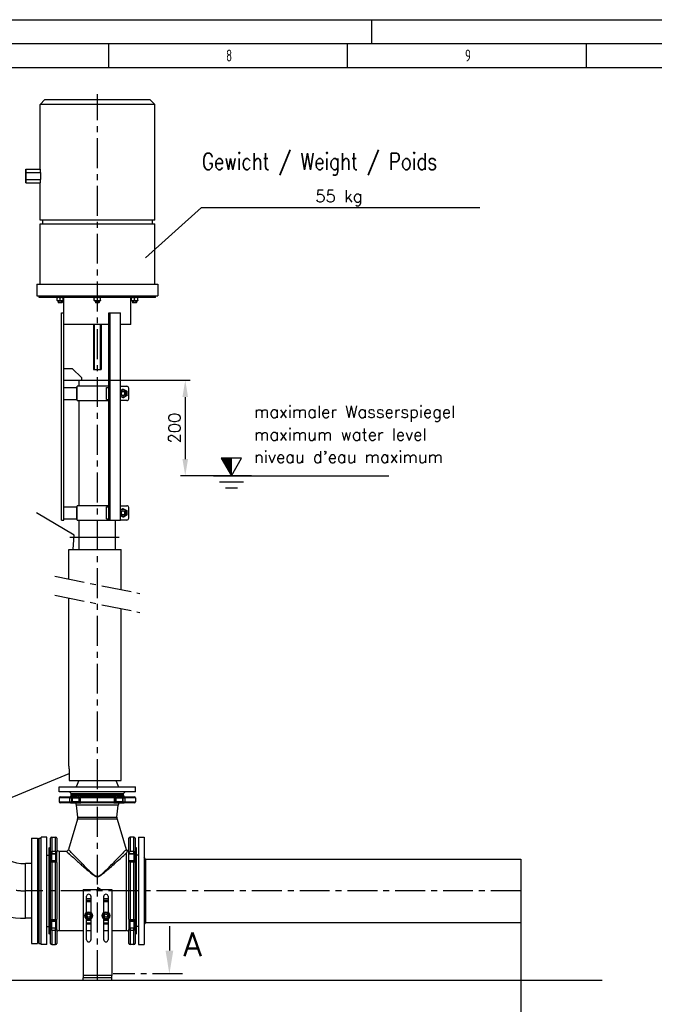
# Model space of a CAD drawing. Header units: millimetres. Extents: x 0 to 5940, y 0 to 4200.
# Tile 49 of 51: x 3284 to 4612, y 2139 to 4200. Entities that reach past the tile are written whole.
import ezdxf

# ---------------------------------------------------------------- set-up
doc = ezdxf.new("R2010")
doc.units = ezdxf.units.MM
doc.header["$LTSCALE"] = 50
doc.linetypes.add('MITTE', pattern=[2, 1.25, -0.25, 0.25, -0.25])
doc.layers.get('0').update_dxf_attribs({"linetype": 'CONTINUOUS'})
doc.layers.get('DEFPOINTS').update_dxf_attribs({"linetype": 'CONTINUOUS'})
for name, color, linetype in [('01-LINIE-025', 1, 'CONTINUOUS'), ('02-LINIE-035', 2, 'CONTINUOUS'), ('03-LINIE-050', 3, 'CONTINUOUS'), ('05-ACHSE', 1, 'MITTE'), ('06-MASSE1', 1, 'CONTINUOUS'), ('10-TEXT-025', 1, 'CONTINUOUS'), ('11-TEXT-035', 2, 'CONTINUOUS'), ('12-TEXT-050', 3, 'CONTINUOUS'), ('KSB-BLATTRAND', 2, 'CONTINUOUS')]:
    doc.layers.add(name, color=color, linetype=linetype)
doc.styles.add('ACA_NORM', font='ROMANS.SHX')
doc.styles.add('ROMANS', font='romans', dxfattribs={"width": 0.8})
doc.styles.get("Standard").update_dxf_attribs({"font": 'ISOCP.SHX'})
doc.dimstyles.new('1-10', dxfattribs={"dimscale": 10, "dimtxt": 2.5, "dimasz": 3.5, "dimexe": 1, "dimexo": 0, "dimgap": 1, "dimtad": 1, "dimdec": 0, "dimzin": 0, "dimtxsty": 'ACA_NORM', "dimcen": 0, "dimadec": 0, "dimazin": 0, "dimtfac": 2.4, "dimtdec": 0, "dimtmove": 0, "dimatfit": 3, "dimfxl": 1, "dimtolj": 1, "dimtzin": 0, "dimarcsym": 0})

# ---------------------------------------------------------------- blocks, each defined once
blk = doc.blocks.new('*D4')
at = {"layer": '06-MASSE1', "color": 0, "lineweight": -2}
for p, q in [((4332.2, 2309.9), (4332.2, 1932.4)), ((1668.8, 2230.6), (1668.8, 1932.4)), ((4297.2, 1942.4), (1703.8, 1942.4))]:
    blk.add_line(p, q, dxfattribs=at)
at = {"layer": '06-MASSE1', "color": 0}
for points in [[(1703.8, 1948.3), (1703.8, 1936.6), (1668.8, 1942.4)], [(4297.2, 1948.3), (4297.2, 1936.6), (4332.2, 1942.4)]]:
    blk.add_solid(points, dxfattribs=at)
at = {"layer": 'DEFPOINTS', "color": 0}
for p in [(4332.2, 2309.9), (1668.8, 2230.6), (1668.8, 1942.4)]:
    blk.add_point(p, dxfattribs=at)
at = {"layer": '06-MASSE1', "color": 0, "insert": (3000.5, 1964.9), "char_height": 25, "attachment_point": 5, "style": 'ACA_NORM'}
blk.add_mtext('\\A1;2660', dxfattribs=at)
blk = doc.blocks.new('Hubmagnet_02')
at = {"layer": '02-LINIE-035'}
for p, q in [((-110, 1087.5), (-120, 1077.5)), ((120, 1077.5), (-120, 1077.5)), ((-120, 941.9), (-120, 1077.5)), ((-110, 1087.5), (110, 1087.5)), ((110, 1087.5), (120, 1077.5)), ((120, 835.5), (120, 1077.5)), ((-150, 941.4), (-149.5, 941.9)), ((-150, 941.4), (-150, 934.4)), ((-149.5, 934.7), (-150, 934.4)), ((-150, 934.4), (-150, 920.6)), ((-149.5, 934.7), (-149.5, 941.9)), ((-149.5, 941.9), (-120, 941.9)), ((-149.5, 920.3), (-149.5, 934.7)), ((-149.5, 934.7), (-119.3, 934.7)), ((-119.3, 934.7), (-119.3, 920.3)), ((-149.5, 920.3), (-150, 920.6)), ((-150, 920.6), (-150, 913.6)), ((-149.5, 913.1), (-150, 913.6)), ((-149.5, 913.1), (-149.5, 920.3)), ((-149.5, 920.3), (-119.3, 920.3)), ((-149.5, 913.1), (-120, 913.1)), ((-120, 835.5), (-120, 913.1)), ((120, 835.5), (-120, 835.5)), ((-120, 827.5), (120, 827.5)), ((-120, 701.5), (-120, 827.5)), ((-115, 835.5), (-115, 827.5)), ((115, 835.5), (115, 827.5)), ((120, 701.5), (120, 827.5)), ((-126.5, 701.5), (126.5, 701.5)), ((-126.5, 701.5), (-126.5, 676.5)), ((126.5, 701.5), (126.5, 676.5)), ((-126.5, 676.5), (126.5, 676.5)), ((-121.5, 673.5), (-121.5, 676.5)), ((121.5, 673.5), (-121.5, 673.5)), ((-83.7, 673.5), (-84.4, 673.1)), ((-84.4, 672.5), (-84.4, 673.1)), ((-84.4, 667.7), (-84.4, 672.5)), ((-84.4, 667.1), (-84.4, 667.7)), ((-83.7, 666.7), (-84.4, 667.1)), ((-83.7, 666.7), (-72.1, 666.7)), ((-81.9, 666.7), (-81.9, 663)), ((-81.9, 663), (-73.9, 663)), ((-81.4, 662.5), (-81.9, 663)), ((-81.9, 663), (-73.9, 663)), ((-74.4, 662.5), (-81.4, 662.5)), ((-81.2, 666.7), (-81.2, 663)), ((-77.9, 667.7), (-77.9, 672.5)), ((-74.7, 663), (-74.7, 666.7)), ((-74.4, 662.5), (-73.9, 663)), ((-73.9, 666.7), (-73.9, 663)), ((-72.1, 673.5), (-71.4, 673.1)), ((-72.1, 666.7), (-71.4, 667.1)), ((-71.4, 673.1), (-71.4, 672.5)), ((-71.4, 667.7), (-71.4, 672.5)), ((-71.4, 667.7), (-71.4, 667.1)), ((-69.8, 641.5), (-69.8, 673.5)), ((-5.8, 673.5), (-6.5, 673.1)), ((-6.5, 672.5), (-6.5, 673.1)), ((-6.5, 667.7), (-6.5, 672.5)), ((-6.5, 667.1), (-6.5, 667.7)), ((-5.8, 666.7), (-6.5, 667.1)), ((-5.8, 666.7), (5.8, 666.7)), ((-4, 666.7), (-4, 663)), ((-4, 663), (4, 663)), ((-3.5, 662.5), (-4, 663)), ((-4, 663), (4, 663)), ((3.5, 662.5), (-3.5, 662.5)), ((-3.3, 666.7), (-3.3, 663)), ((0, 667.7), (0, 672.5)), ((3.3, 663), (3.3, 666.7)), ((3.5, 662.5), (4, 663)), ((4, 666.7), (4, 663)), ((5.8, 673.5), (6.5, 673.1)), ((5.8, 666.7), (6.5, 667.1)), ((6.5, 673.1), (6.5, 672.5)), ((6.5, 667.7), (6.5, 672.5)), ((6.5, 667.7), (6.5, 667.1)), ((69.9, 616.5), (69.9, 673.5)), ((72.1, 673.5), (71.4, 673.1)), ((71.4, 672.5), (71.4, 673.1)), ((71.4, 667.7), (71.4, 672.5)), ((71.4, 667.1), (71.4, 667.7)), ((72.1, 666.7), (71.4, 667.1)), ((72.1, 666.7), (83.7, 666.7)), ((73.9, 666.7), (73.9, 663)), ((73.9, 663), (81.9, 663)), ((74.4, 662.5), (73.9, 663)), ((73.9, 663), (81.9, 663)), ((81.4, 662.5), (74.4, 662.5)), ((74.7, 666.7), (74.7, 663)), ((77.9, 667.7), (77.9, 672.5)), ((81.2, 663), (81.2, 666.7)), ((81.4, 662.5), (81.9, 663)), ((81.9, 666.7), (81.9, 663)), ((83.7, 673.5), (84.4, 673.1)), ((83.7, 666.7), (84.4, 667.1)), ((84.4, 673.1), (84.4, 672.5)), ((84.4, 667.7), (84.4, 672.5)), ((84.4, 667.7), (84.4, 667.1)), ((121.5, 673.5), (121.5, 676.5)), ((-74.8, 641.5), (-69.8, 641.5)), ((-74.8, 207.5), (-74.8, 641.5)), ((-69.8, 207.5), (-69.8, 641.5)), ((24.1, 641.5), (26.6, 641.5)), ((24.1, 207.5), (24.1, 641.5)), ((26.6, 207.5), (26.6, 641.5)), ((26.6, 641.5), (48.3, 641.5)), ((48.3, 207.5), (48.3, 641.5)), ((24.1, 616.5), (-69.8, 616.5)), ((-8, 616.5), (-8, 522.5)), ((-6.8, 616.5), (-6.8, 522.5)), ((6.8, 522.5), (6.8, 616.5)), ((8, 616.5), (8, 522.5)), ((69.9, 616.5), (48.3, 616.5)), ((-69.8, 525), (-52.8, 525)), ((-52.8, 525), (-32.8, 505)), ((-8, 522.5), (8, 522.5)), ((-69.8, 500), (-38, 500)), ((-38, 500), (24.1, 500)), ((-38, 487.5), (-38, 500)), ((-32.8, 500), (-32.8, 505)), ((-69.8, 485), (-42.8, 485)), ((-42.8, 460), (-42.8, 485)), ((24.1, 487.5), (-42.5, 487.5)), ((-42.5, 457.5), (-42.5, 487.5)), ((19.3, 485), (24.1, 485)), ((19.3, 460), (19.3, 485)), ((48.3, 487.5), (61.8, 487.5)), ((65.8, 461.5), (65.8, 483.5)), ((-69.8, 460), (-42.8, 460)), ((-42.5, 457.5), (24.1, 457.5)), ((-38, 237.5), (-38, 457.5)), ((19.3, 460), (24.1, 460)), ((61.8, 457.5), (48.3, 457.5)), ((-69.8, 235), (-42.8, 235)), ((-42.8, 210), (-42.8, 235)), ((24.1, 237.5), (-42.5, 237.5)), ((-42.5, 207.5), (-42.5, 237.5)), ((19.3, 235), (24.1, 235)), ((19.3, 210), (19.3, 235)), ((48.3, 237.5), (61.8, 237.5)), ((65.8, 211.5), (65.8, 233.5)), ((-74.8, 207.5), (-69.8, 207.5)), ((-69.8, 210), (-42.8, 210)), ((-42.5, 207.5), (24.1, 207.5)), ((-38, 145.8), (-38, 207.5)), ((19.3, 210), (24.1, 210)), ((24.1, 207.5), (26.6, 207.5)), ((26.6, 207.5), (48.3, 207.5)), ((38.1, 145.8), (38.1, 207.5)), ((61.8, 207.5), (48.3, 207.5))]:
    blk.add_line(p, q, dxfattribs=at)
for centre, radius in [((53.8, 472.5), 5), ((53.8, 472.5), 4.08), ((53.8, 222.5), 5), ((53.8, 222.5), 4.08)]:
    blk.add_circle(centre, radius, dxfattribs=at)
for centre, radius, start, end in [((53.8, 472.5), 7.3, 220.1151, 139.8849), ((53.8, 472.5), 4.1, 140, 50), ((61.8, 483.5), 4, 0, 90), ((61.8, 461.5), 4, 270, 0), ((53.8, 222.5), 7.3, 220.1151, 139.8849), ((61.8, 233.5), 4, 0, 90), ((53.8, 222.5), 4.1, 140, 50), ((61.8, 211.5), 4, 270, 0)]:
    blk.add_arc(centre, radius, start, end, dxfattribs=at)
for centre, major_axis, start_param, end_param in [((0, 941.9), (-120, 0), 0, 0.104356), ((0, 913.1), (120, 0), 3.037237, 3.141593)]:
    blk.add_ellipse(centre, major_axis=major_axis, ratio=0.57735, start_param=start_param, end_param=end_param, dxfattribs=at)
for points, weights in [([(-77.9, 672.5), (-81.2, 673.6), (-84.4, 672.5)], [1, 1.15470053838, 1]), ([(-84.4, 667.7), (-81.2, 666.6), (-77.9, 667.7)], [1, 1.15470053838, 1]), ([(-71.4, 672.5), (-74.7, 673.6), (-77.9, 672.5)], [1, 1.15470053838, 1]), ([(-77.9, 667.7), (-74.7, 666.6), (-71.4, 667.7)], [1, 1.15470053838, 1]), ([(0, 672.5), (-3.2, 673.6), (-6.5, 672.5)], [1, 1.15470053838, 1]), ([(-6.5, 667.7), (-3.2, 666.6), (0, 667.7)], [1, 1.15470053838, 1]), ([(6.5, 672.5), (3.2, 673.6), (0, 672.5)], [1, 1.15470053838, 1]), ([(0, 667.7), (3.2, 666.6), (6.5, 667.7)], [1, 1.15470053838, 1]), ([(77.9, 672.5), (74.7, 673.6), (71.4, 672.5)], [1, 1.15470053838, 1]), ([(71.4, 667.7), (74.7, 666.6), (77.9, 667.7)], [1, 1.15470053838, 1]), ([(84.4, 672.5), (81.2, 673.6), (77.9, 672.5)], [1, 1.15470053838, 1]), ([(77.9, 667.7), (81.2, 666.6), (84.4, 667.7)], [1, 1.15470053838, 1]), ([(48.3, 478.4), (50.6, 479.9), (53.2, 481.7)], [1.06946675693, 1.10204423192, 1]), ([(53.2, 481.7), (57.4, 479.7), (61.5, 477.6)], [1, 1.15470053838, 1]), ([(61.5, 477.6), (61.8, 473), (62.1, 468.4)], [1, 1.15470053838, 1]), ([(54.4, 463.3), (51.2, 464.9), (48.3, 466.3)], [1, 1.11750951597, 1.05650011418]), ([(62.1, 468.4), (58.3, 465.8), (54.4, 463.3)], [1, 1.15470053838, 1]), ([(48.3, 228.4), (50.6, 229.9), (53.2, 231.7)], [1.06946675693, 1.10204423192, 1]), ([(53.2, 231.7), (57.4, 229.7), (61.5, 227.6)], [1, 1.15470053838, 1]), ([(61.5, 227.6), (61.8, 223), (62.1, 218.4)], [1, 1.15470053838, 1]), ([(54.4, 213.3), (51.2, 214.9), (48.3, 216.3)], [1, 1.11750951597, 1.05650011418]), ([(62.1, 218.4), (58.3, 215.8), (54.4, 213.3)], [1, 1.15470053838, 1])]:
    blk.add_rational_spline(points, weights, degree=2, dxfattribs=at)
blk = doc.blocks.new('Rahmen_A2')
at = {"color": 1, "ltscale": 150}
for p, q in [((0, 420), (594, 420)), ((10, 410), (584, 410))]:
    blk.add_line(p, q, dxfattribs=at)
at = {"layer": 'KSB-BLATTRAND'}
for p, q in [((402, 420), (402, 415)), ((5, 415), (589, 415)), ((347, 410), (347, 415)), ((397, 410), (397, 415)), ((447, 410), (447, 415))]:
    blk.add_line(p, q, dxfattribs=at)
at = {"layer": 'KSB-BLATTRAND', "width": 0.75}
for s, p in [('8', (371.5625, 411.25)), ('9', (421.5625, 411.25))]:
    blk.add_text(s, height=2.5, dxfattribs=at).set_placement(p)
blk = doc.blocks.new('*D18')
at = {"layer": '06-MASSE1', "color": 0, "lineweight": -2}
for p, q in [((3470.3, 3445.1), (3640.2, 3445.1)), ((3630.2, 3410.1), (3630.2, 3280.1)), ((3768.5, 3245.1), (3620.2, 3245.1))]:
    blk.add_line(p, q, dxfattribs=at)
at = {"layer": '06-MASSE1', "color": 0}
for points in [[(3624.3, 3410.1), (3636, 3410.1), (3630.2, 3445.1)], [(3624.3, 3280.1), (3636, 3280.1), (3630.2, 3245.1)]]:
    blk.add_solid(points, dxfattribs=at)
at = {"layer": 'DEFPOINTS', "color": 0}
for p in [(3470.3, 3445.1), (3630.2, 3245.1), (3768.5, 3245.1)]:
    blk.add_point(p, dxfattribs=at)
at = {"layer": '06-MASSE1', "color": 0, "insert": (3607.7, 3345.1), "char_height": 25, "attachment_point": 5, "rotation": 90, "style": 'ACA_NORM'}
blk.add_mtext('\\A1;200', dxfattribs=at)

msp = doc.modelspace()

# ---------------------------------------------------------------- linework, layer by layer
at = {"layer": '01-LINIE-025'}
for p, q in [((3547.1, 3701.7), (3664.5, 3806.6)), ((3664.5, 3806.6), (4246.4, 3806.6))]:
    msp.add_line(p, q, dxfattribs=at)
at = {"layer": '02-LINIE-035'}
for p, q in [((3386.2, 3090.9), (3496.2, 3090.9)), ((3386.2, 3029.2), (3386.2, 3090.9)), ((3496.2, 3006.9), (3496.2, 3090.9)), ((3386.2, 2637.4), (3386.2, 2989.5)), ((3496.2, 2607.4), (3496.2, 2967.2)), ((3387.1, 2627.4), (3387.1, 2607.4)), ((3387.1, 2607.4), (3496.2, 2607.4)), ((3407.4, 2607.4), (3402.2, 2594.4)), ((3485, 2607.4), (3490.2, 2594.4)), ((3366.2, 2594.4), (3526.2, 2594.4)), ((3366.2, 2583.4), (3366.2, 2594.4)), ((3526.2, 2583.4), (3366.2, 2583.4)), ((3391.2, 2580.4), (3388.2, 2583.4)), ((3391.2, 2580.4), (3501.2, 2580.4)), ((3391.2, 2576.4), (3391.2, 2580.4)), ((3391.2, 2580.4), (3501.2, 2580.4)), ((3391.2, 2576.4), (3501.2, 2576.4)), ((3501.2, 2576.4), (3391.2, 2576.4)), ((3391.2, 2576.4), (3391.2, 2575.9)), ((3501.2, 2580.4), (3504.2, 2583.4)), ((3501.2, 2576.4), (3501.2, 2580.4)), ((3501.2, 2576.4), (3501.2, 2575.9)), ((3526.2, 2583.4), (3526.2, 2594.4)), ((3388.2, 2570.9), (3366.2, 2570.9)), ((3366.2, 2570.9), (3366.2, 2562.9)), ((3366.2, 2562.9), (3388.2, 2562.9)), ((3368.7, 2573.4), (3390, 2573.4)), ((3390, 2560.4), (3368.7, 2560.4)), ((3388.2, 2570.9), (3388.2, 2562.9)), ((3388.2, 2570.9), (3392.5, 2570.9)), ((3388.2, 2562.9), (3392.5, 2562.9)), ((3390.8, 2573.4), (3390, 2573.4)), ((3390, 2560.4), (3390.8, 2560.4)), ((3401.9, 2573.4), (3390.8, 2573.4)), ((3390.8, 2560.4), (3409.7, 2560.4)), ((3391.2, 2575.9), (3403.8, 2575.9)), ((3392.5, 2570.9), (3393.3, 2570.9)), ((3392.5, 2562.9), (3392.5, 2570.9)), ((3393.3, 2562.9), (3392.5, 2562.9)), ((3393.3, 2570.9), (3407.2, 2570.9)), ((3393.3, 2570.9), (3393.3, 2562.9)), ((3407.2, 2562.9), (3393.3, 2562.9)), ((3489.8, 2555.9), (3402.6, 2555.9)), ((3405.1, 2530.8), (3402.6, 2555.9)), ((3407.2, 2570.9), (3409.3, 2570.9)), ((3407.2, 2570.9), (3407.2, 2562.9)), ((3409.3, 2562.9), (3407.2, 2562.9)), ((3409.3, 2570.9), (3410.7, 2570.9)), ((3409.3, 2570.9), (3409.3, 2562.9)), ((3409.3, 2562.9), (3410.7, 2562.9)), ((3409.7, 2573.4), (3409.6, 2573.4)), ((3411.8, 2573.4), (3409.7, 2573.4)), ((3409.7, 2560.4), (3411.8, 2560.4)), ((3481.7, 2570.9), (3410.7, 2570.9)), ((3410.7, 2562.9), (3410.7, 2570.9)), ((3410.7, 2562.9), (3481.7, 2562.9)), ((3411.2, 2575.9), (3481.2, 2575.9)), ((3411.8, 2573.4), (3480.6, 2573.4)), ((3480.6, 2560.4), (3411.8, 2560.4)), ((3482.7, 2573.4), (3480.6, 2573.4)), ((3480.6, 2560.4), (3482.7, 2560.4)), ((3481.7, 2570.9), (3483.1, 2570.9)), ((3481.7, 2570.9), (3481.7, 2562.9)), ((3481.7, 2562.9), (3483.1, 2562.9)), ((3482.8, 2573.4), (3482.7, 2573.4)), ((3482.7, 2560.4), (3501.6, 2560.4)), ((3483.1, 2570.9), (3485.2, 2570.9)), ((3483.1, 2562.9), (3483.1, 2570.9)), ((3485.2, 2562.9), (3483.1, 2562.9)), ((3485.2, 2570.9), (3499.1, 2570.9)), ((3485.2, 2570.9), (3485.2, 2562.9)), ((3499.1, 2562.9), (3485.2, 2562.9)), ((3487.3, 2530.8), (3489.8, 2555.9)), ((3488.6, 2575.9), (3501.2, 2575.9)), ((3501.6, 2573.4), (3490.5, 2573.4)), ((3499.1, 2570.9), (3499.9, 2570.9)), ((3499.1, 2570.9), (3499.1, 2562.9)), ((3499.9, 2562.9), (3499.1, 2562.9)), ((3499.9, 2570.9), (3504.2, 2570.9)), ((3499.9, 2570.9), (3499.9, 2562.9)), ((3499.9, 2562.9), (3504.2, 2562.9)), ((3502.4, 2573.4), (3501.6, 2573.4)), ((3501.6, 2560.4), (3502.4, 2560.4)), ((3502.4, 2573.4), (3523.7, 2573.4)), ((3523.7, 2560.4), (3502.4, 2560.4)), ((3526.2, 2570.9), (3504.2, 2570.9)), ((3504.2, 2562.9), (3504.2, 2570.9)), ((3504.2, 2562.9), (3526.2, 2562.9)), ((3526.2, 2570.9), (3526.2, 2562.9)), ((3404.7, 2526.2), (3385.7, 2463)), ((3487.7, 2526.2), (3404.7, 2526.2)), ((3405.1, 2530.8), (3487.3, 2530.8)), ((3487.7, 2526.2), (3506.7, 2463)), ((3308.7, 2486.4), (3308.7, 2266.4)), ((3308.7, 2486.4), (3320.7, 2486.4)), ((3320.7, 2486.4), (3320.7, 2266.4)), ((3323.7, 2486.4), (3323.7, 2266.4)), ((3323.7, 2486.4), (3328.7, 2486.4)), ((3328.7, 2263.9), (3328.7, 2488.9)), ((3340.7, 2488.9), (3328.7, 2488.9)), ((3340.7, 2263.9), (3340.7, 2488.9)), ((3348.2, 2457), (3348.2, 2486.4)), ((3350.7, 2488.9), (3350.7, 2458.9)), ((3350.7, 2488.9), (3358.7, 2488.9)), ((3358.7, 2458.9), (3358.7, 2488.9)), ((3361.2, 2486.4), (3361.2, 2457)), ((3512.2, 2455.3), (3512.2, 2486.4)), ((3514.7, 2488.9), (3514.7, 2458.9)), ((3522.7, 2488.9), (3514.7, 2488.9)), ((3522.7, 2458.9), (3522.7, 2488.9)), ((3525.2, 2486.4), (3525.2, 2457)), ((3532.2, 2488.9), (3532.2, 2263.9)), ((3532.2, 2488.9), (3544.2, 2488.9)), ((3544.2, 2488.9), (3544.2, 2263.9)), ((3323.7, 2455.4), (3320.7, 2455.4)), ((3345.2, 2466.4), (3345.2, 2286.4)), ((3345.2, 2466.4), (3345.7, 2466.4)), ((3345.7, 2443.8), (3345.7, 2466.4)), ((3348.2, 2457), (3348.2, 2456.6)), ((3348.2, 2456.6), (3348.2, 2445.7)), ((3350.7, 2458.9), (3350.7, 2454.6)), ((3358.7, 2458.9), (3350.7, 2458.9)), ((3350.7, 2454.1), (3350.7, 2454.6)), ((3350.7, 2454.6), (3358.7, 2454.6)), ((3350.7, 2440.2), (3350.7, 2454.1)), ((3350.7, 2454.1), (3358.7, 2454.1)), ((3358.7, 2458.9), (3358.7, 2454.6)), ((3358.7, 2454.6), (3358.7, 2454.1)), ((3358.7, 2454.1), (3358.7, 2440.2)), ((3361.2, 2456.6), (3361.2, 2457)), ((3361.2, 2437.7), (3361.2, 2456.6)), ((3366.2, 2459.4), (3366.2, 2293.4)), ((3366.2, 2459.4), (3380.9, 2459.4)), ((3507.2, 2293.4), (3507.2, 2455.6)), ((3512.2, 2454.6), (3512.2, 2455.3)), ((3512.2, 2454.6), (3522.7, 2454.6)), ((3512.2, 2454.1), (3512.2, 2454.6)), ((3512.2, 2440.2), (3512.2, 2454.1)), ((3512.2, 2454.1), (3522.7, 2454.1)), ((3522.7, 2458.9), (3514.7, 2458.9)), ((3522.7, 2454.6), (3522.7, 2458.9)), ((3522.7, 2454.6), (3522.7, 2454.1)), ((3522.7, 2454.1), (3522.7, 2440.2)), ((3525.2, 2456.6), (3525.2, 2457)), ((3525.2, 2445.7), (3525.2, 2456.6)), ((3528.2, 2466.4), (3527.7, 2466.4)), ((3527.7, 2466.4), (3527.7, 2443.8)), ((3528.2, 2286.4), (3528.2, 2466.4)), ((3295.7, 2319.3), (3295.7, 2433.6)), ((3295.7, 2319.3), (3295.7, 2433.6)), ((3308.7, 2433.6), (3295.7, 2433.6)), ((3340.7, 2451.4), (3344.7, 2451.4)), ((3344.7, 2451.4), (3344.7, 2301.4)), ((3345.7, 2316.8), (3345.7, 2436.1)), ((3348.2, 2437.8), (3348.2, 2437.7)), ((3348.2, 2437.7), (3348.2, 2435.7)), ((3348.2, 2317.2), (3348.2, 2435.7)), ((3350.7, 2438.2), (3350.7, 2440.2)), ((3350.7, 2440.2), (3358.7, 2440.2)), ((3358.7, 2438.2), (3350.7, 2438.2)), ((3350.7, 2437), (3350.7, 2438.2)), ((3350.7, 2437), (3350.7, 2315.8)), ((3350.7, 2437), (3358.7, 2437)), ((3358.7, 2440.2), (3358.7, 2438.2)), ((3358.7, 2437), (3358.7, 2438.2)), ((3358.7, 2315.8), (3358.7, 2437)), ((3361.2, 2435.7), (3361.2, 2437.7)), ((3361.2, 2435.7), (3361.2, 2317.2)), ((3512.2, 2438.4), (3512.2, 2440.2)), ((3512.2, 2440.2), (3522.7, 2440.2)), ((3512.2, 2317.2), (3512.2, 2438.4)), ((3522.7, 2438.2), (3512.7, 2438.2)), ((3514.7, 2437), (3522.7, 2437)), ((3514.7, 2437), (3514.7, 2315.8)), ((3522.7, 2440.2), (3522.7, 2438.2)), ((3522.7, 2437), (3522.7, 2438.2)), ((3522.7, 2315.8), (3522.7, 2437)), ((3525.2, 2437.7), (3525.2, 2437.8)), ((3525.2, 2435.7), (3525.2, 2437.7)), ((3525.2, 2435.7), (3525.2, 2317.2)), ((3527.7, 2436.1), (3527.7, 2316.8)), ((3532.2, 2451.4), (3528.2, 2451.4)), ((3547.2, 2442.9), (3544.2, 2445.9)), ((3547.2, 2442.9), (3547.2, 2309.9)), ((3547.2, 2442.9), (4332.2, 2442.9)), ((4332.2, 2442.9), (4332.2, 2309.9)), ((3446.2, 2405.9), (3446.2, 2406.2)), ((3416.2, 2379.4), (3476.2, 2379.4)), ((3416.2, 2379.4), (3416.2, 2199.4)), ((3452.5, 2379.4), (3446.2, 2383.4)), ((3446.2, 2383.4), (3446.2, 2379.4)), ((3476.2, 2379.4), (3476.2, 2199.4)), ((3423.7, 2331), (3423.7, 2364.9)), ((3432.7, 2359.4), (3423.7, 2359.4)), ((3432.7, 2356.4), (3423.7, 2356.4)), ((3423.7, 2353.9), (3432.7, 2353.9)), ((3432.7, 2364.9), (3432.7, 2331)), ((3459.7, 2331), (3459.7, 2364.9)), ((3468.7, 2359.4), (3459.7, 2359.4)), ((3468.7, 2356.4), (3459.7, 2356.4)), ((3459.7, 2353.9), (3468.7, 2353.9)), ((3468.7, 2364.9), (3468.7, 2331)), ((3308.7, 2319.3), (3295.7, 2319.3)), ((3345.7, 2286.4), (3345.7, 2309.1)), ((3348.2, 2317.2), (3348.2, 2315.2)), ((3348.2, 2315.2), (3348.2, 2315.1)), ((3350.7, 2314.7), (3350.7, 2315.8)), ((3358.7, 2315.8), (3350.7, 2315.8)), ((3350.7, 2312.7), (3350.7, 2314.7)), ((3350.7, 2314.7), (3358.7, 2314.7)), ((3350.7, 2298.8), (3350.7, 2312.7)), ((3350.7, 2312.7), (3358.7, 2312.7)), ((3358.7, 2314.7), (3358.7, 2315.8)), ((3358.7, 2314.7), (3358.7, 2312.7)), ((3358.7, 2312.7), (3358.7, 2298.8)), ((3361.2, 2315.2), (3361.2, 2317.2)), ((3361.2, 2296.3), (3361.2, 2315.2)), ((3423.7, 2273.9), (3423.7, 2317.8)), ((3424.2, 2317.5), (3423.7, 2317.5)), ((3423.7, 2315.1), (3432.7, 2315.1)), ((3432.7, 2308.7), (3423.7, 2308.7)), ((3425.2, 2326.2), (3428.2, 2327.9)), ((3425.2, 2322.7), (3425.2, 2326.2)), ((3428.2, 2321), (3425.2, 2322.7)), ((3428.2, 2327.9), (3431.2, 2326.2)), ((3431.2, 2322.7), (3428.2, 2321)), ((3431.2, 2326.2), (3431.2, 2322.7)), ((3432.7, 2317.5), (3432.2, 2317.5)), ((3432.7, 2317.8), (3432.7, 2273.9)), ((3459.7, 2273.9), (3459.7, 2317.8)), ((3460.2, 2317.5), (3459.7, 2317.5)), ((3459.7, 2315.1), (3468.7, 2315.1)), ((3468.7, 2308.7), (3459.7, 2308.7)), ((3461.2, 2326.2), (3464.2, 2327.9)), ((3461.2, 2322.7), (3461.2, 2326.2)), ((3464.2, 2321), (3461.2, 2322.7)), ((3464.2, 2327.9), (3467.2, 2326.2)), ((3467.2, 2322.7), (3464.2, 2321)), ((3467.2, 2326.2), (3467.2, 2322.7)), ((3468.7, 2317.5), (3468.2, 2317.5)), ((3468.7, 2317.8), (3468.7, 2273.9)), ((3512.2, 2317.2), (3512.2, 2315.2)), ((3512.2, 2315.2), (3512.2, 2296.3)), ((3514.7, 2315.8), (3514.7, 2314.7)), ((3522.7, 2315.8), (3514.7, 2315.8)), ((3514.7, 2312.7), (3514.7, 2314.7)), ((3514.7, 2314.7), (3522.7, 2314.7)), ((3514.7, 2298.8), (3514.7, 2312.7)), ((3514.7, 2312.7), (3522.7, 2312.7)), ((3522.7, 2314.7), (3522.7, 2315.8)), ((3522.7, 2314.7), (3522.7, 2312.7)), ((3522.7, 2312.7), (3522.7, 2298.8)), ((3525.2, 2315.2), (3525.2, 2317.2)), ((3525.2, 2315.1), (3525.2, 2315.2)), ((3527.7, 2309.1), (3527.7, 2286.4)), ((3547.2, 2309.9), (3544.2, 2306.9)), ((3547.2, 2309.9), (4332.2, 2309.9)), ((3323.7, 2297.4), (3320.7, 2297.4)), ((3340.7, 2301.4), (3344.7, 2301.4)), ((3348.2, 2307.2), (3348.2, 2296.3)), ((3348.2, 2296.3), (3348.2, 2295.8)), ((3348.2, 2266.4), (3348.2, 2295.8)), ((3350.7, 2298.3), (3350.7, 2298.8)), ((3350.7, 2298.8), (3358.7, 2298.8)), ((3358.7, 2298.3), (3350.7, 2298.3)), ((3350.7, 2294), (3350.7, 2298.3)), ((3350.7, 2294), (3350.7, 2263.9)), ((3350.7, 2294), (3358.7, 2294)), ((3358.7, 2298.8), (3358.7, 2298.3)), ((3358.7, 2294), (3358.7, 2298.3)), ((3358.7, 2263.9), (3358.7, 2294)), ((3361.2, 2295.8), (3361.2, 2296.3)), ((3361.2, 2295.8), (3361.2, 2266.4)), ((3366.2, 2293.4), (3416.2, 2293.4)), ((3432.7, 2306.9), (3423.7, 2306.9)), ((3423.7, 2293.4), (3432.7, 2293.4)), ((3468.7, 2306.9), (3459.7, 2306.9)), ((3459.7, 2293.4), (3468.7, 2293.4)), ((3476.2, 2293.4), (3507.2, 2293.4)), ((3512.2, 2296.3), (3512.2, 2295.8)), ((3512.2, 2266.4), (3512.2, 2295.8)), ((3514.7, 2298.3), (3514.7, 2298.8)), ((3514.7, 2298.8), (3522.7, 2298.8)), ((3522.7, 2298.3), (3514.7, 2298.3)), ((3514.7, 2298.3), (3514.7, 2294)), ((3514.7, 2294), (3522.7, 2294)), ((3514.7, 2294), (3514.7, 2263.9)), ((3522.7, 2298.8), (3522.7, 2298.3)), ((3522.7, 2294), (3522.7, 2298.3)), ((3522.7, 2263.9), (3522.7, 2294)), ((3525.2, 2296.3), (3525.2, 2307.2)), ((3525.2, 2295.8), (3525.2, 2296.3)), ((3525.2, 2295.8), (3525.2, 2266.4)), ((3532.2, 2301.4), (3528.2, 2301.4)), ((3597, 2302.4), (3597, 2251.4)), ((3345.2, 2286.4), (3345.7, 2286.4)), ((3528.2, 2286.4), (3527.7, 2286.4)), ((3308.7, 2266.4), (3320.7, 2266.4)), ((3323.7, 2266.4), (3328.7, 2266.4)), ((3340.7, 2263.9), (3328.7, 2263.9)), ((3350.7, 2263.9), (3358.7, 2263.9)), ((3522.7, 2263.9), (3514.7, 2263.9)), ((3532.2, 2263.9), (3544.2, 2263.9)), ((3476.2, 2199.4), (3416.2, 2199.4)), ((3416.2, 2199.4), (3416.2, 2194.4)), ((3416.2, 2189.4), (3416.2, 2194.4)), ((3476.2, 2194.4), (3416.2, 2194.4)), ((3476.2, 2194.4), (3476.2, 2199.4)), ((3476.2, 2189.4), (3476.2, 2194.4))]:
    msp.add_line(p, q, dxfattribs=at)
at = {"layer": '02-LINIE-035', "linetype": 'MITTE'}
msp.add_line((3624.4, 2202.4), (3479.6, 2202.4), dxfattribs=at)
at = {"layer": '02-LINIE-035'}
for centre, radius in [((3428.2, 2324.4), 8), ((3428.2, 2324.4), 6.5), ((3428.2, 2324.4), 5.7), ((3464.2, 2324.4), 8), ((3464.2, 2324.4), 6.5), ((3464.2, 2324.4), 5.7)]:
    msp.add_circle(centre, radius, dxfattribs=at)
for centre, radius, start, end in [((3368.7, 2570.9), 2.5, 90, 180), ((3368.7, 2562.9), 2.5, 180, 270), ((3388.7, 2575.9), 2.5, 270, 0), ((3397.7, 2555.4), 5, 5.6189, 90), ((3494.7, 2555.4), 5, 90, 174.3811), ((3503.7, 2575.9), 2.5, 180, 270), ((3523.7, 2570.9), 2.5, 0, 90), ((3523.7, 2562.9), 2.5, 270, 0), ((3393.2, 2529.6), 12, 343.3134, 5.6189), ((3499.2, 2529.6), 12, 174.3811, 196.6866), ((3350.7, 2486.4), 2.5, 90, 180), ((3358.7, 2486.4), 2.5, 0, 90), ((3514.7, 2486.4), 2.5, 90, 180), ((3522.7, 2486.4), 2.5, 0, 90), ((3295.7, 2528.4), 94.9, 225, 270), ((3345.7, 2468.9), 2.5, 270, 0), ((3366.2, 2464.4), 5, 180, 270), ((3380.9, 2464.4), 5, 270, 343.3134), ((3511.5, 2464.4), 5, 196.6866, 244.8105), ((3507.2, 2464.4), 5, 295.1895, 0), ((3527.7, 2468.9), 2.5, 180, 270), ((3295.7, 2528.4), 209.2, 225, 270), ((3428.2, 2364.9), 4.5, 0, 180), ((3464.2, 2364.9), 4.5, 0, 180), ((3366.2, 2288.4), 5, 90, 180), ((3507.2, 2288.4), 5, 0, 90), ((3345.7, 2283.9), 2.5, 0, 90), ((3428.2, 2273.9), 4.5, 180, 0), ((3464.2, 2273.9), 4.5, 180, 0), ((3527.7, 2283.9), 2.5, 90, 180), ((3350.7, 2266.4), 2.5, 180, 270), ((3358.7, 2266.4), 2.5, 270, 0), ((3514.7, 2266.4), 2.5, 180, 270), ((3522.7, 2266.4), 2.5, 270, 0)]:
    msp.add_arc(centre, radius, start, end, dxfattribs=at)
for centre, major_axis, ratio, start_param, end_param in [((3390, 2570.9), (0, 2.5), 0.724522, 0, 1.570796), ((3390, 2562.9), (0, -2.5), 0.724522, 4.712389, 6.283185), ((3390, 2570.9), (0, 2.5), 0.996195, 4.712389, 6.283185), ((3390, 2562.9), (0, -2.5), 0.996195, 0, 1.570796), ((3390.8, 2570.9), (0, 2.5), 0.996195, 4.712389, 6.283185), ((3390.8, 2562.9), (0, -2.5), 0.996195, 0, 1.570796), ((3401.9, 2575.9), (0, -2.5), 0.771256, 0, 1.570796), ((3409.7, 2570.9), (0, 2.5), 0.996195, 0, 1.570796), ((3409.7, 2562.9), (0, -2.5), 0.996195, 4.712389, 6.283185), ((3411.8, 2570.9), (0, 2.5), 0.996195, 0, 1.570796), ((3411.8, 2562.9), (0, -2.5), 0.996195, 4.712389, 6.283185), ((3409.6, 2575.9), (0, -2.5), 0.636525, 0, 1.570796), ((3411.8, 2570.9), (0, 2.5), 0.443479, 0, 1.570796), ((3411.8, 2562.9), (0, -2.5), 0.443479, 4.712389, 6.283185), ((3480.6, 2570.9), (0, 2.5), 0.996195, 4.712389, 6.283185), ((3480.6, 2570.9), (0, 2.5), 0.443479, 4.712389, 6.283185), ((3480.6, 2562.9), (0, -2.5), 0.443479, 0, 1.570796), ((3480.6, 2562.9), (0, -2.5), 0.996195, 0, 1.570796), ((3482.8, 2575.9), (0, -2.5), 0.636525, 4.712389, 6.283185), ((3482.7, 2570.9), (0, 2.5), 0.996195, 4.712389, 6.283185), ((3482.7, 2562.9), (0, -2.5), 0.996195, 0, 1.570796), ((3490.5, 2575.9), (0, -2.5), 0.771256, 4.712389, 6.283185), ((3501.6, 2570.9), (0, 2.5), 0.996195, 0, 1.570796), ((3501.6, 2562.9), (0, -2.5), 0.996195, 4.712389, 6.283185), ((3502.4, 2570.9), (0, 2.5), 0.996195, 0, 1.570796), ((3502.4, 2562.9), (0, -2.5), 0.996195, 4.712389, 6.283185), ((3502.4, 2570.9), (0, 2.5), 0.724522, 4.712389, 6.283185), ((3502.4, 2562.9), (0, -2.5), 0.724522, 0, 1.570796), ((3350.7, 2457), (-2.5, 0), 0.732808, 4.712389, 6.283185), ((3350.7, 2457), (-2.5, 0), 0.996195, 0, 1.570796), ((3350.7, 2456.6), (-2.5, 0), 0.996195, 0, 1.570796), ((3358.7, 2457), (2.5, 0), 0.732808, 0, 1.570796), ((3358.7, 2457), (2.5, 0), 0.996195, 4.712389, 6.283185), ((3358.7, 2456.6), (2.5, 0), 0.996195, 4.712389, 6.283185), ((3522.7, 2457), (2.5, 0), 0.732808, 0, 1.570796), ((3522.7, 2457), (2.5, 0), 0.996195, 4.712389, 6.283185), ((3522.7, 2456.6), (2.5, 0), 0.996195, 4.712389, 6.283185), ((3345.7, 2445.7), (2.5, 0), 0.748658, 4.712389, 6.283185), ((3345.7, 2437.8), (2.5, 0), 0.662957, 4.712389, 6.283185), ((3350.7, 2437.7), (-2.5, 0), 0.996195, 4.712389, 6.283185), ((3350.7, 2435.7), (-2.5, 0), 0.996195, 4.712389, 6.283185), ((3350.7, 2435.7), (-2.5, 0), 0.538659, 4.712389, 6.283185), ((3358.7, 2437.7), (2.5, 0), 0.996195, 0, 1.570796), ((3358.7, 2435.7), (2.5, 0), 0.996195, 0, 1.570796), ((3358.7, 2435.7), (2.5, 0), 0.538659, 0, 1.570796), ((3522.7, 2437.7), (2.5, 0), 0.996195, 0, 1.570796), ((3522.7, 2435.7), (2.5, 0), 0.996195, 0, 1.570796), ((3522.7, 2435.7), (2.5, 0), 0.538659, 0, 1.570796), ((3527.7, 2445.7), (-2.5, 0), 0.748658, 0, 1.570796), ((3527.7, 2437.8), (-2.5, 0), 0.662957, 0, 1.570796), ((3345.7, 2315.1), (2.5, 0), 0.662957, 0, 1.570796), ((3345.7, 2307.2), (2.5, 0), 0.748658, 0, 1.570796), ((3350.7, 2317.2), (-2.5, 0), 0.538659, 0, 1.570796), ((3350.7, 2317.2), (-2.5, 0), 0.996195, 0, 1.570796), ((3350.7, 2315.2), (-2.5, 0), 0.996195, 0, 1.570796), ((3358.7, 2317.2), (2.5, 0), 0.538659, 4.712389, 6.283185), ((3358.7, 2317.2), (2.5, 0), 0.996195, 4.712389, 6.283185), ((3358.7, 2315.2), (2.5, 0), 0.996195, 4.712389, 6.283185), ((3514.7, 2317.2), (-2.5, 0), 0.538659, 0, 1.570796), ((3514.7, 2317.2), (-2.5, 0), 0.996195, 0, 1.570796), ((3514.7, 2315.2), (-2.5, 0), 0.996195, 0, 1.570796), ((3522.7, 2317.2), (2.5, 0), 0.996195, 4.712389, 6.283185), ((3522.7, 2317.2), (2.5, 0), 0.538659, 4.712389, 6.283185), ((3522.7, 2315.2), (2.5, 0), 0.996195, 4.712389, 6.283185), ((3527.7, 2315.1), (-2.5, 0), 0.662957, 4.712389, 6.283185), ((3527.7, 2307.2), (-2.5, 0), 0.748658, 4.712389, 6.283185), ((3350.7, 2296.3), (-2.5, 0), 0.996195, 4.712389, 6.283185), ((3350.7, 2295.8), (-2.5, 0), 0.996195, 4.712389, 6.283185), ((3350.7, 2295.8), (-2.5, 0), 0.732808, 0, 1.570796), ((3358.7, 2296.3), (2.5, 0), 0.996195, 0, 1.570796), ((3358.7, 2295.8), (2.5, 0), 0.996195, 0, 1.570796), ((3358.7, 2295.8), (2.5, 0), 0.732808, 4.712389, 6.283185), ((3514.7, 2296.3), (-2.5, 0), 0.996195, 4.712389, 6.283185), ((3514.7, 2295.8), (-2.5, 0), 0.996195, 4.712389, 6.283185), ((3514.7, 2295.8), (-2.5, 0), 0.732808, 0, 1.570796), ((3522.7, 2296.3), (2.5, 0), 0.996195, 0, 1.570796), ((3522.7, 2295.8), (2.5, 0), 0.996195, 0, 1.570796), ((3522.7, 2295.8), (2.5, 0), 0.732808, 4.712389, 6.283185)]:
    msp.add_ellipse(centre, major_axis=major_axis, ratio=ratio, start_param=start_param, end_param=end_param, dxfattribs=at)
for points, knots in [([(3386.2, 2637.4), (3386.2, 2637.4), (3386.2, 2637.2), (3386.4, 2636.2), (3386.5, 2635.4), (3386.8, 2633.6), (3386.9, 2632.5), (3387.1, 2630), (3387.1, 2628.7), (3387.1, 2627.4)], [-1.510364, -1.510364, -1.510364, -1.510364, -1.13278, -1.13278, -0.755196, -0.755196, -0.377598, -0.377598, 0, 0, 0, 0]), ([(3401.9, 2573.4), (3402.5, 2573.4), (3403.2, 2573.4), (3404.8, 2573.3), (3405.8, 2573.2), (3407.4, 2573.2), (3408, 2573.3), (3408.9, 2573.4), (3409.3, 2573.4), (3409.6, 2573.4)], [-3.141593, -3.141593, -3.141593, -3.141593, -1.599146, -1.599146, 0.319129, 0.319129, 1.837026, 1.837026, 3.141593, 3.141593, 3.141593, 3.141593]), ([(3411.2, 2575.9), (3410.6, 2575.9), (3410.1, 2575.9), (3408.9, 2575.7), (3408.3, 2575.6), (3406.9, 2575.5), (3406.2, 2575.6), (3404.9, 2575.8), (3404.3, 2575.9), (3403.8, 2575.9)], [-3.141593, -3.141593, -3.141593, -3.141593, -1.837026, -1.837026, -0.319129, -0.319129, 1.599146, 1.599146, 3.141593, 3.141593, 3.141593, 3.141593]), ([(3488.6, 2575.9), (3488.2, 2575.9), (3487.7, 2575.9), (3486.6, 2575.7), (3486.1, 2575.6), (3484.7, 2575.5), (3483.9, 2575.6), (3482.5, 2575.8), (3481.9, 2575.9), (3481.2, 2575.9)], [-3.141593, -3.141593, -3.141593, -3.141593, -1.837026, -1.837026, -0.319129, -0.319129, 1.599146, 1.599146, 3.141593, 3.141593, 3.141593, 3.141593]), ([(3482.8, 2573.4), (3483.2, 2573.4), (3483.7, 2573.4), (3484.9, 2573.3), (3485.7, 2573.2), (3487.3, 2573.2), (3488.1, 2573.3), (3489.4, 2573.4), (3490, 2573.4), (3490.5, 2573.4)], [-3.141593, -3.141593, -3.141593, -3.141593, -1.599146, -1.599146, 0.319129, 0.319129, 1.837026, 1.837026, 3.141593, 3.141593, 3.141593, 3.141593]), ([(3380.9, 2459.4), (3380.9, 2459.4), (3381.2, 2459.2), (3382.7, 2457.9), (3384.7, 2456), (3389.2, 2452), (3391.2, 2450.2), (3396.7, 2445.3), (3400.6, 2441.8), (3407.5, 2435.6), (3410.4, 2433), (3415.5, 2428.5), (3417.7, 2426.6), (3421.9, 2422.9), (3423.9, 2421.1), (3427.6, 2417.9), (3429.2, 2416.6), (3432.1, 2414.1), (3433.4, 2413.1), (3435.7, 2411.3), (3436.6, 2410.5), (3438.5, 2409.2), (3439.4, 2408.6), (3441, 2407.6), (3441.6, 2407.2), (3443, 2406.5), (3443.7, 2406.3), (3445, 2405.9), (3445.6, 2405.9), (3446.2, 2405.9)], [-12.626264, -12.626264, -12.626264, -12.626264, -11.544565, -11.544565, -9.288165, -9.288165, -7.929087, -7.929087, -5.79835, -5.79835, -4.426993, -4.426993, -3.431969, -3.431969, -2.546833, -2.546833, -1.86596, -1.86596, -1.342211, -1.342211, -0.961224, -0.961224, -0.629466, -0.629466, -0.396367, -0.396367, -0.168761, -0.168761, 0, 0, 0, 0]), ([(3446.2, 2406.2), (3445.7, 2406.2), (3445.1, 2406.3), (3443.9, 2406.6), (3443.2, 2406.9), (3441.9, 2407.6), (3441.3, 2408), (3439.8, 2409.1), (3439, 2409.7), (3437.2, 2411.1), (3436.3, 2411.9), (3434.2, 2413.8), (3433, 2415), (3430.2, 2417.5), (3428.7, 2419), (3425.3, 2422.4), (3423.4, 2424.2), (3419.5, 2428.2), (3417.4, 2430.2), (3412.7, 2435), (3410.1, 2437.7), (3403.7, 2444.3), (3400.1, 2448), (3395, 2453.3), (3393.2, 2455.1), (3389.2, 2459.4), (3387.3, 2461.3), (3386, 2462.8), (3385.7, 2463), (3385.7, 2463)], [0, 0, 0, 0, 0.168761, 0.168761, 0.396367, 0.396367, 0.629466, 0.629466, 0.961224, 0.961224, 1.342211, 1.342211, 1.86596, 1.86596, 2.546833, 2.546833, 3.431969, 3.431969, 4.426993, 4.426993, 5.79835, 5.79835, 7.929087, 7.929087, 9.288165, 9.288165, 11.544565, 11.544565, 12.626264, 12.626264, 12.626264, 12.626264]), ([(3506.7, 2463), (3506.7, 2463), (3506, 2462.3), (3503.6, 2459.8), (3501.8, 2457.8), (3496.9, 2452.8), (3493.9, 2449.7), (3487, 2442.6), (3483.2, 2438.6), (3475.7, 2431), (3472.2, 2427.4), (3466.7, 2422), (3464.8, 2420.1), (3461, 2416.4), (3459.1, 2414.6), (3455.6, 2411.5), (3454.1, 2410.2), (3451.9, 2408.6), (3451.2, 2408.1), (3449.8, 2407.2), (3449, 2406.8), (3447.5, 2406.3), (3446.9, 2406.2), (3446.2, 2406.2)], [37.879868, 37.879868, 37.879868, 37.879868, 39.671856, 39.671856, 41.578008, 41.578008, 43.614642, 43.614642, 45.724366, 45.724366, 47.441489, 47.441489, 48.300047, 48.300047, 49.158606, 49.158606, 49.767588, 49.767588, 50.032946, 50.032946, 50.298304, 50.298304, 50.507213, 50.507213, 50.507213, 50.507213]), ([(3446.2, 2405.9), (3446.9, 2405.9), (3447.6, 2406), (3449.2, 2406.4), (3450, 2406.8), (3451.5, 2407.6), (3452.3, 2408.1), (3454.6, 2409.7), (3456.2, 2410.9), (3459.9, 2413.8), (3462, 2415.5), (3466, 2419), (3468, 2420.7), (3473.9, 2425.9), (3477.7, 2429.2), (3485.8, 2436.4), (3490, 2440.2), (3497.4, 2446.8), (3500.7, 2449.8), (3504.9, 2453.5), (3506.1, 2454.6), (3507.2, 2455.6)], [-50.507213, -50.507213, -50.507213, -50.507213, -50.298304, -50.298304, -50.032946, -50.032946, -49.767588, -49.767588, -49.158606, -49.158606, -48.300047, -48.300047, -47.441489, -47.441489, -45.724366, -45.724366, -43.614642, -43.614642, -41.578008, -41.578008, -40.53629, -40.53629, -40.53629, -40.53629]), ([(3507.2, 2455.6), (3507.2, 2455.6), (3507.2, 2455.6), (3507.6, 2456.4), (3508, 2457.1), (3508.7, 2458.5), (3508.9, 2459), (3509.2, 2459.6), (3509.2, 2459.7), (3509.3, 2459.8), (3509.3, 2459.9), (3509.3, 2459.9), (3509.3, 2459.9), (3509.3, 2459.9), (3509.3, 2459.9), (3509.3, 2459.9), (3509.3, 2459.9), (3509.3, 2459.9)], [-4.745217, -4.745217, -4.745217, -4.745217, -4.73956, -4.73956, -4.012745, -4.012745, -3.162587, -3.162587, -2.830752, -2.830752, -2.612771, -2.612771, -2.500276, -2.500276, -2.424673, -2.424673, -2.418791, -2.418791, -2.418791, -2.418791]), ([(3512.2, 2455.3), (3512.2, 2455.5), (3512.2, 2455.7), (3512.4, 2456.1), (3512.5, 2456.3), (3512.8, 2456.9), (3513, 2457.2), (3513.4, 2457.7), (3513.7, 2458), (3514.2, 2458.5), (3514.4, 2458.7), (3514.7, 2458.9), (3514.7, 2458.9), (3514.7, 2458.9)], [0, 0, 0, 0, 0.0702595, 0.0702595, 0.1507881, 0.1507881, 0.2580896, 0.2580896, 0.3645241, 0.3645241, 0.4762975, 0.4762975, 0.4772933, 0.4772933, 0.4772933, 0.4772933]), ([(3345.7, 2443.8), (3345.7, 2443.6), (3345.7, 2443.4), (3345.8, 2442.5), (3345.9, 2441.9), (3346.1, 2440.7), (3346.1, 2440.1), (3346.1, 2439.2), (3346, 2438.9), (3345.9, 2437.8), (3345.7, 2437), (3345.7, 2436.1)], [-3.141593, -3.141593, -3.141593, -3.141593, -2.57085, -2.57085, -1.02519, -1.02519, 0.490176, 0.490176, 1.155904, 1.155904, 3.141593, 3.141593, 3.141593, 3.141593]), ([(3348.2, 2437.8), (3348.2, 2438.3), (3348.3, 2438.9), (3348.4, 2439.9), (3348.4, 2440.2), (3348.4, 2441.1), (3348.4, 2441.9), (3348.3, 2443.5), (3348.3, 2444.2), (3348.2, 2445.2), (3348.2, 2445.4), (3348.2, 2445.7)], [-3.141593, -3.141593, -3.141593, -3.141593, -1.155904, -1.155904, -0.490176, -0.490176, 1.02519, 1.02519, 2.57085, 2.57085, 3.141593, 3.141593, 3.141593, 3.141593]), ([(3512.7, 2438.2), (3512.6, 2438.2), (3512.5, 2438.2), (3512.3, 2438.3), (3512.2, 2438.3), (3512.2, 2438.4)], [0.2287407, 0.2287407, 0.2287407, 0.2287407, 0.2953839, 0.2953839, 0.4242421, 0.4242421, 0.4242421, 0.4242421]), ([(3512.7, 2438.2), (3512.9, 2438.1), (3513.2, 2438.1), (3513.8, 2437.7), (3514.3, 2437.4), (3514.7, 2437), (3514.7, 2437), (3514.7, 2437)], [-0.3149648, -0.3149648, -0.3149648, -0.3149648, -0.1874602, -0.1874602, 0, 0, 0.0010054, 0.0010054, 0.0010054, 0.0010054]), ([(3525.2, 2445.7), (3525.2, 2444.8), (3525.1, 2443.9), (3525, 2442.5), (3525, 2442.2), (3525, 2441.1), (3525, 2440.4), (3525.1, 2439.2), (3525.1, 2438.7), (3525.2, 2438.1), (3525.2, 2437.9), (3525.2, 2437.8)], [-3.141593, -3.141593, -3.141593, -3.141593, -1.155904, -1.155904, -0.490176, -0.490176, 1.02519, 1.02519, 2.57085, 2.57085, 3.141593, 3.141593, 3.141593, 3.141593]), ([(3527.7, 2436.1), (3527.7, 2436.3), (3527.7, 2436.6), (3527.6, 2437.5), (3527.5, 2438.2), (3527.3, 2439.4), (3527.3, 2440.1), (3527.3, 2440.9), (3527.4, 2441.2), (3527.5, 2442.3), (3527.7, 2443), (3527.7, 2443.8)], [-3.141593, -3.141593, -3.141593, -3.141593, -2.57085, -2.57085, -1.02519, -1.02519, 0.490176, 0.490176, 1.155904, 1.155904, 3.141593, 3.141593, 3.141593, 3.141593]), ([(3345.7, 2316.8), (3345.7, 2316.5), (3345.7, 2316.3), (3345.8, 2315.4), (3345.9, 2314.7), (3346.1, 2313.4), (3346.1, 2312.8), (3346.1, 2311.9), (3346, 2311.7), (3345.9, 2310.6), (3345.7, 2309.8), (3345.7, 2309.1)], [-3.141593, -3.141593, -3.141593, -3.141593, -2.57085, -2.57085, -1.02519, -1.02519, 0.490176, 0.490176, 1.155904, 1.155904, 3.141593, 3.141593, 3.141593, 3.141593]), ([(3348.2, 2307.2), (3348.2, 2308), (3348.3, 2309), (3348.4, 2310.3), (3348.4, 2310.7), (3348.4, 2311.8), (3348.4, 2312.5), (3348.3, 2313.7), (3348.3, 2314.2), (3348.2, 2314.8), (3348.2, 2315), (3348.2, 2315.1)], [-3.141593, -3.141593, -3.141593, -3.141593, -1.155904, -1.155904, -0.490176, -0.490176, 1.02519, 1.02519, 2.57085, 2.57085, 3.141593, 3.141593, 3.141593, 3.141593]), ([(3525.2, 2315.1), (3525.2, 2314.6), (3525.1, 2314), (3525, 2313), (3525, 2312.7), (3525, 2311.7), (3525, 2311), (3525.1, 2309.4), (3525.1, 2308.6), (3525.2, 2307.7), (3525.2, 2307.4), (3525.2, 2307.2)], [-3.141593, -3.141593, -3.141593, -3.141593, -1.155904, -1.155904, -0.490176, -0.490176, 1.02519, 1.02519, 2.57085, 2.57085, 3.141593, 3.141593, 3.141593, 3.141593]), ([(3527.7, 2309.1), (3527.7, 2309.3), (3527.7, 2309.5), (3527.6, 2310.3), (3527.5, 2310.9), (3527.3, 2312.2), (3527.3, 2312.8), (3527.3, 2313.7), (3527.4, 2314), (3527.5, 2315.1), (3527.7, 2315.9), (3527.7, 2316.8)], [-3.141593, -3.141593, -3.141593, -3.141593, -2.57085, -2.57085, -1.02519, -1.02519, 0.490176, 0.490176, 1.155904, 1.155904, 3.141593, 3.141593, 3.141593, 3.141593])]:
    msp.add_open_spline(points, degree=3, knots=knots, dxfattribs=at)
msp.add_solid([(3588.9, 2251.4), (3605.2, 2251.4), (3597, 2202.4)], dxfattribs=at)
at = {"layer": '03-LINIE-050'}
for p, q in [((3492.2, 3116), (3388.8, 3116)), ((1391, 2189.4), (4502.5, 2189.4))]:
    msp.add_line(p, q, dxfattribs=at)
for points in [[(3395.5, 3090.9), (3397.9, 3121), (3318.9, 3167.6)], [(2514.8, 2594.4), (2764.2, 2594.4), (2956.8, 2652.4), (3040.6, 2568.5), (3093.4, 2546.7), (3251.1, 2565.7), (3387.1, 2621.7)]]:
    msp.add_lwpolyline(points, dxfattribs=at)
at = {"layer": '05-ACHSE'}
for p, q in [((3446.2, 2189.4), (3446.2, 4044)), ((3357.5, 3035), (3534.9, 2999)), ((3357.5, 2995.3), (3534.9, 2959.3)), ((4332.2, 2376.4), (3295.7, 2376.4))]:
    msp.add_line(p, q, dxfattribs=at)
msp.add_arc((3295.7, 2528.4), 152, 225, 270, dxfattribs=at)
at = {"layer": '10-TEXT-025'}
for p, q in [((3705.4, 3282.2), (3726.8, 3245.1)), ((3726.8, 3282.2), (3705.4, 3282.2)), ((3706.1, 3280.9), (3707.4, 3282.2)), ((3706.9, 3279.5), (3709.6, 3282.2)), ((3707.7, 3278.1), (3711.9, 3282.2)), ((3708.6, 3276.7), (3714.1, 3282.2)), ((3709.4, 3275.3), (3716.3, 3282.2)), ((3710.2, 3273.9), (3718.5, 3282.2)), ((3711, 3272.5), (3720.7, 3282.2)), ((3711.8, 3271.1), (3722.9, 3282.2)), ((3712.6, 3269.7), (3725.1, 3282.2)), ((3713.4, 3268.3), (3726.8, 3281.7)), ((3714.2, 3266.9), (3726.8, 3279.5)), ((3715, 3265.5), (3726.8, 3277.2)), ((3726.8, 3245.1), (3748.2, 3282.2)), ((3748.2, 3282.2), (3726.8, 3282.2)), ((3726.8, 3245.1), (3726.8, 3282.2)), ((3715.8, 3264.1), (3726.8, 3275)), ((3716.6, 3262.7), (3726.8, 3272.8)), ((3717.4, 3261.3), (3726.8, 3270.6)), ((3718.3, 3259.9), (3726.8, 3268.4)), ((3719.1, 3258.5), (3726.8, 3266.2)), ((3719.9, 3257.1), (3726.8, 3264)), ((3720.7, 3255.7), (3726.8, 3261.8)), ((3721.5, 3254.3), (3726.8, 3259.6)), ((3722.3, 3252.9), (3726.8, 3257.4)), ((3689.3, 3245.1), (4056, 3245.1)), ((3723.1, 3251.5), (3726.8, 3255.2)), ((3723.9, 3250.1), (3726.8, 3252.9)), ((3724.7, 3248.7), (3726.8, 3250.7)), ((3725.5, 3247.3), (3726.8, 3248.5)), ((3726.3, 3245.9), (3726.8, 3246.3)), ((3701.8, 3232.6), (3751.8, 3232.6)), ((3714.3, 3220.1), (3739.3, 3220.1))]:
    msp.add_line(p, q, dxfattribs=at)

# ---------------------------------------------------------------- block references
at = {"layer": '01-LINIE-025'}
msp.add_blockref('Hubmagnet_02', (3446.2, 2945.1), dxfattribs=at)
at = {"layer": 'KSB-BLATTRAND', "xscale": 10, "yscale": 10, "zscale": 10}
msp.add_blockref('Rahmen_A2', (0, 0), dxfattribs=at)

# ---------------------------------------------------------------- texts
at = {"layer": '10-TEXT-025', "style": 'ACA_NORM'}
for s, p in [('55 kg', (3902.5, 3818.1)), ('maximaler Wasserspiegel', (3774.1, 3366.8)), ('maximum water level', (3774.1, 3319.3)), ("niveau d'eau maximum", (3774.1, 3272.1))]:
    msp.add_text(s, height=25, dxfattribs=at).set_placement(p)
at = {"layer": '11-TEXT-035', "style": 'ROMANS', "width": 0.8}
msp.add_text('Gewicht / Weight / Poids', height=35, dxfattribs=at).set_placement((3665.2, 3885.9))
at = {"layer": '12-TEXT-050', "style": 'ACA_NORM'}
msp.add_text('A', height=50, dxfattribs=at).set_placement((3626.3, 2239.3))

# ---------------------------------------------------------------- dimensions: what is measured, and where the dimension line sits
at = {"layer": '06-MASSE1'}
dim = msp.add_linear_dim(base=(3630.2, 3245.1), p1=(3470.3, 3445.1), p2=(3768.5, 3245.1), angle=90, dimstyle='1-10', dxfattribs=at)
dim.commit()
dim.dimension.update_dxf_attribs({"geometry": '*D18', "text_midpoint": (3607.7, 3345.1)})
dim = msp.add_linear_dim(base=(1668.8, 1942.4), p1=(4332.2, 2309.9), p2=(1668.8, 2230.6), dimstyle='1-10', override={"dimrnd": 10}, dxfattribs=at)
dim.commit()
dim.dimension.update_dxf_attribs({"geometry": '*D4', "text_midpoint": (3000.5, 1964.9)})

doc.saveas('drawing.dxf')
